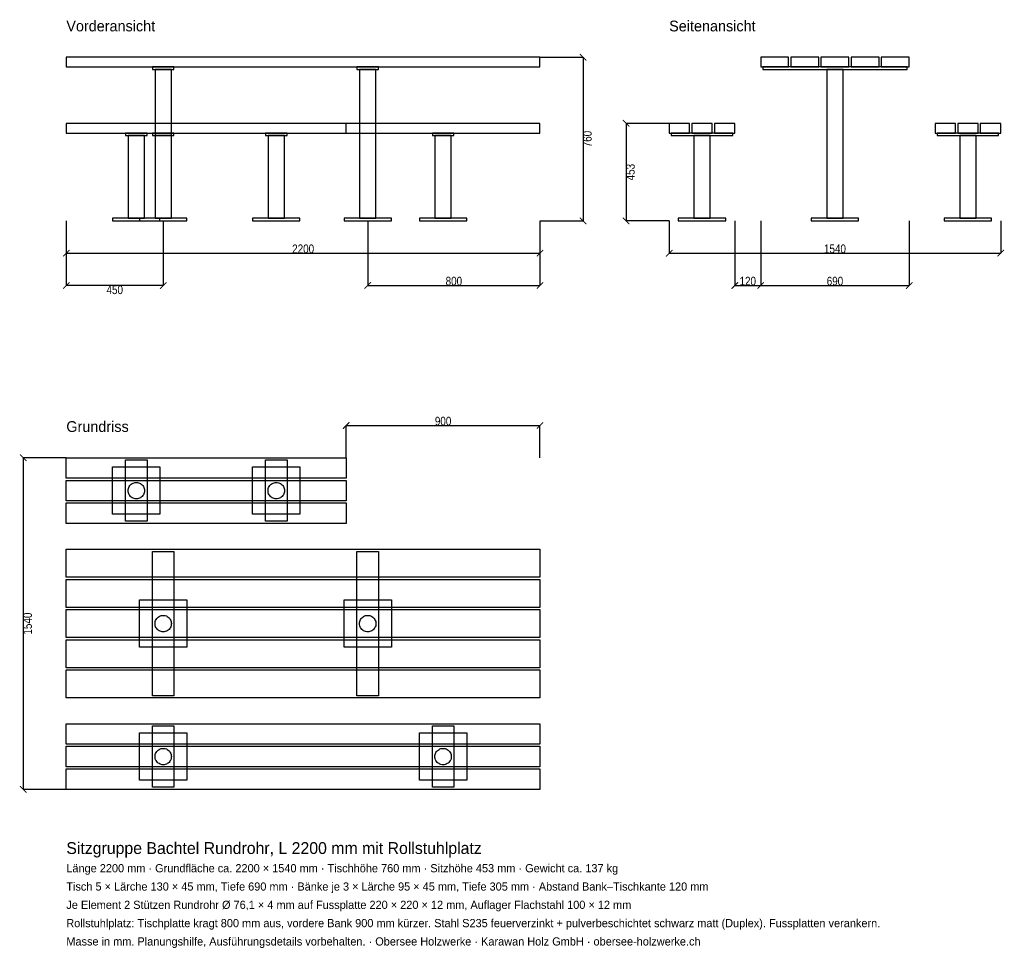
# Model space of a CAD drawing. Header units: millimetres. Extents: x -217 to 4357, y -4878 to -566.
import ezdxf

# ---------------------------------------------------------------- set-up
doc = ezdxf.new("R2010")
doc.units = ezdxf.units.MM
for name, color, linetype in [('2D_Ansichten', 7, 'Continuous'), ('2D_Masse', 1, 'Continuous'), ('2D_Text', 7, 'Continuous')]:
    doc.layers.add(name, color=color, linetype=linetype)
doc.styles.add('OpenSansCondensed-Light', font='OpenSansCondensed-Light.ttf')
doc.dimstyles.new('EZDXF', dxfattribs={"dimtxt": 40, "dimasz": 30, "dimexe": 0.375, "dimexo": 0.125, "dimgap": 0.1, "dimtad": 1, "dimdec": 0, "dimzin": 12, "dimdsep": 46, "dimtxsty": 'OpenSansCondensed-Light', "dimblk": 'ARCHTICK', "dimcen": 2.5, "dimazin": 3, "dimtfac": 0.5, "dimtmove": 2, "dimatfit": 3})

# ---------------------------------------------------------------- blocks, each defined once
blk = doc.blocks.new('_ARCHTICK')
at = {"color": 0, "linetype": 'BYBLOCK', "const_width": 0.15}
blk.add_lwpolyline([(-0.5, -0.5), (0.5, 0.5)], dxfattribs=at)

msp = doc.modelspace()

# ---------------------------------------------------------------- linework, layer by layer
at = {"layer": '2D_Ansichten'}
for points in [[(0, -785), (2200, -785), (2200, -740), (0, -740)], [(0, -785), (2200, -785), (2200, -740), (0, -740)], [(0, -785), (2200, -785), (2200, -740), (0, -740)], [(0, -785), (2200, -785), (2200, -740), (0, -740)], [(0, -785), (2200, -785), (2200, -740), (0, -740)], [(3225, -785), (3355, -785), (3355, -740), (3225, -740)], [(3365, -785), (3495, -785), (3495, -740), (3365, -740)], [(3505, -785), (3635, -785), (3635, -740), (3505, -740)], [(3645, -785), (3775, -785), (3775, -740), (3645, -740)], [(3785, -785), (3915, -785), (3915, -740), (3785, -740)], [(400, -797), (500, -797), (500, -785), (400, -785)], [(411.9, -1488), (488.1, -1488), (488.1, -797), (411.9, -797)], [(1350, -797), (1450, -797), (1450, -785), (1350, -785)], [(1362, -1488), (1438, -1488), (1438, -797), (1362, -797)], [(3235, -797), (3905, -797), (3905, -785), (3235, -785)], [(3235, -797), (3905, -797), (3905, -785), (3235, -785)], [(3531.9, -1488), (3608.1, -1488), (3608.1, -797), (3531.9, -797)], [(3531.9, -1488), (3608.1, -1488), (3608.1, -797), (3531.9, -797)], [(0, -1092), (1300, -1092), (1300, -1047), (0, -1047)], [(0, -1092), (1300, -1092), (1300, -1047), (0, -1047)], [(0, -1092), (1300, -1092), (1300, -1047), (0, -1047)], [(0, -1092), (2200, -1092), (2200, -1047), (0, -1047)], [(0, -1092), (2200, -1092), (2200, -1047), (0, -1047)], [(0, -1092), (2200, -1092), (2200, -1047), (0, -1047)], [(2800, -1092), (2895, -1092), (2895, -1047), (2800, -1047)], [(2905, -1092), (3000, -1092), (3000, -1047), (2905, -1047)], [(3010, -1092), (3105, -1092), (3105, -1047), (3010, -1047)], [(4035, -1092), (4130, -1092), (4130, -1047), (4035, -1047)], [(4140, -1092), (4235, -1092), (4235, -1047), (4140, -1047)], [(4245, -1092), (4340, -1092), (4340, -1047), (4245, -1047)], [(275, -1104), (375, -1104), (375, -1092), (275, -1092)], [(400, -1104), (500, -1104), (500, -1092), (400, -1092)], [(925, -1104), (1025, -1104), (1025, -1092), (925, -1092)], [(1700, -1104), (1800, -1104), (1800, -1092), (1700, -1092)], [(2810, -1104), (3095, -1104), (3095, -1092), (2810, -1092)], [(2810, -1104), (3095, -1104), (3095, -1092), (2810, -1092)], [(4045, -1104), (4330, -1104), (4330, -1092), (4045, -1092)], [(4045, -1104), (4330, -1104), (4330, -1092), (4045, -1092)], [(286.9, -1488), (363.1, -1488), (363.1, -1104), (286.9, -1104)], [(411.9, -1488), (488.1, -1488), (488.1, -1104), (411.9, -1104)], [(937, -1488), (1013, -1488), (1013, -1104), (937, -1104)], [(1712, -1488), (1788, -1488), (1788, -1104), (1712, -1104)], [(2914.4, -1488), (2990.6, -1488), (2990.6, -1104), (2914.4, -1104)], [(2914.4, -1488), (2990.6, -1488), (2990.6, -1104), (2914.4, -1104)], [(4149.4, -1488), (4225.6, -1488), (4225.6, -1104), (4149.4, -1104)], [(4149.4, -1488), (4225.6, -1488), (4225.6, -1104), (4149.4, -1104)], [(215, -1500), (435, -1500), (435, -1488), (215, -1488)], [(340, -1500), (560, -1500), (560, -1488), (340, -1488)], [(340, -1500), (560, -1500), (560, -1488), (340, -1488)], [(865, -1500), (1085, -1500), (1085, -1488), (865, -1488)], [(1290, -1500), (1510, -1500), (1510, -1488), (1290, -1488)], [(1640, -1500), (1860, -1500), (1860, -1488), (1640, -1488)], [(2842.5, -1500), (3062.5, -1500), (3062.5, -1488), (2842.5, -1488)], [(2842.5, -1500), (3062.5, -1500), (3062.5, -1488), (2842.5, -1488)], [(3460, -1500), (3680, -1500), (3680, -1488), (3460, -1488)], [(3460, -1500), (3680, -1500), (3680, -1488), (3460, -1488)], [(4077.5, -1500), (4297.5, -1500), (4297.5, -1488), (4077.5, -1488)], [(4077.5, -1500), (4297.5, -1500), (4297.5, -1488), (4077.5, -1488)], [(0, -2600), (1300, -2600), (1300, -2695), (0, -2695)], [(215, -2642.5), (435, -2642.5), (435, -2862.5), (215, -2862.5)], [(275, -2610), (375, -2610), (375, -2895), (275, -2895)], [(865, -2642.5), (1085, -2642.5), (1085, -2862.5), (865, -2862.5)], [(925, -2610), (1025, -2610), (1025, -2895), (925, -2895)], [(0, -2705), (1300, -2705), (1300, -2800), (0, -2800)], [(289.8, -2767.1), (288.2, -2762.3), (287.3, -2757.5), (286.9, -2752.5), (287.3, -2747.5), (288.2, -2742.7), (289.8, -2737.9), (292, -2733.5), (294.8, -2729.3), (298.1, -2725.6), (301.8, -2722.3), (306, -2719.5), (310.4, -2717.3), (315.2, -2715.7), (320, -2714.8), (325, -2714.4), (330, -2714.8), (334.8, -2715.7), (339.6, -2717.3), (344, -2719.5), (348.2, -2722.3), (351.9, -2725.6), (355.2, -2729.3), (358, -2733.5), (360.2, -2737.9), (361.8, -2742.7), (362.7, -2747.5), (363.1, -2752.5), (362.7, -2757.5), (361.8, -2762.3), (360.2, -2767.1), (358, -2771.5), (355.2, -2775.7), (351.9, -2779.4), (348.2, -2782.7), (344, -2785.5), (339.6, -2787.7), (334.8, -2789.3), (330, -2790.2), (325, -2790.6), (320, -2790.2), (315.2, -2789.3), (310.4, -2787.7), (306, -2785.5), (301.8, -2782.7), (298.1, -2779.4), (294.8, -2775.7), (292, -2771.5)], [(939.8, -2767.1), (938.2, -2762.3), (937.3, -2757.5), (937, -2752.5), (937.3, -2747.5), (938.2, -2742.7), (939.8, -2737.9), (942, -2733.5), (944.8, -2729.3), (948.1, -2725.6), (951.8, -2722.3), (956, -2719.5), (960.4, -2717.3), (965.2, -2715.7), (970, -2714.8), (975, -2714.4), (980, -2714.8), (984.8, -2715.7), (989.6, -2717.3), (994, -2719.5), (998.2, -2722.3), (1001.9, -2725.6), (1005.2, -2729.3), (1008, -2733.5), (1010.2, -2737.9), (1011.8, -2742.7), (1012.7, -2747.5), (1013, -2752.5), (1012.7, -2757.5), (1011.8, -2762.3), (1010.2, -2767.1), (1008, -2771.5), (1005.2, -2775.7), (1001.9, -2779.4), (998.2, -2782.7), (994, -2785.5), (989.6, -2787.7), (984.8, -2789.3), (980, -2790.2), (975, -2790.6), (970, -2790.2), (965.2, -2789.3), (960.4, -2787.7), (956, -2785.5), (951.8, -2782.7), (948.1, -2779.4), (944.8, -2775.7), (942, -2771.5)], [(0, -2810), (1300, -2810), (1300, -2905), (0, -2905)], [(0, -3025), (2200, -3025), (2200, -3155), (0, -3155)], [(400, -3035), (500, -3035), (500, -3705), (400, -3705)], [(1350, -3035), (1450, -3035), (1450, -3705), (1350, -3705)], [(0, -3165), (2200, -3165), (2200, -3295), (0, -3295)], [(340, -3260), (560, -3260), (560, -3480), (340, -3480)], [(1290, -3260), (1510, -3260), (1510, -3480), (1290, -3480)], [(0, -3305), (2200, -3305), (2200, -3435), (0, -3435)], [(411.9, -3370), (412.3, -3365), (413.2, -3360.2), (414.8, -3355.4), (417, -3351), (419.8, -3346.8), (423.1, -3343.1), (426.8, -3339.8), (431, -3337), (435.4, -3334.8), (440.2, -3333.2), (445, -3332.3), (450, -3331.9), (455, -3332.3), (459.8, -3333.2), (464.6, -3334.8), (469, -3337), (473.2, -3339.8), (476.9, -3343.1), (480.2, -3346.8), (483, -3351), (485.2, -3355.4), (486.8, -3360.2), (487.7, -3365), (488.1, -3370), (487.7, -3375), (486.8, -3379.8), (485.2, -3384.6), (483, -3389), (480.2, -3393.2), (476.9, -3396.9), (473.2, -3400.2), (469, -3403), (464.6, -3405.2), (459.8, -3406.8), (455, -3407.7), (450, -3408.1), (445, -3407.7), (440.2, -3406.8), (435.4, -3405.2), (431, -3403), (426.8, -3400.2), (423.1, -3396.9), (419.8, -3393.2), (417, -3389), (414.8, -3384.6), (413.2, -3379.8), (412.3, -3375)], [(1362, -3370), (1362.3, -3365), (1363.2, -3360.2), (1364.8, -3355.4), (1367, -3351), (1369.8, -3346.8), (1373.1, -3343.1), (1376.8, -3339.8), (1381, -3337), (1385.4, -3334.8), (1390.2, -3333.2), (1395, -3332.3), (1400, -3331.9), (1405, -3332.3), (1409.8, -3333.2), (1414.6, -3334.8), (1419, -3337), (1423.2, -3339.8), (1426.9, -3343.1), (1430.2, -3346.8), (1433, -3351), (1435.2, -3355.4), (1436.8, -3360.2), (1437.7, -3365), (1438, -3370), (1437.7, -3375), (1436.8, -3379.8), (1435.2, -3384.6), (1433, -3389), (1430.2, -3393.2), (1426.9, -3396.9), (1423.2, -3400.2), (1419, -3403), (1414.6, -3405.2), (1409.8, -3406.8), (1405, -3407.7), (1400, -3408.1), (1395, -3407.7), (1390.2, -3406.8), (1385.4, -3405.2), (1381, -3403), (1376.8, -3400.2), (1373.1, -3396.9), (1369.8, -3393.2), (1367, -3389), (1364.8, -3384.6), (1363.2, -3379.8), (1362.3, -3375)], [(0, -3445), (2200, -3445), (2200, -3575), (0, -3575)], [(0, -3585), (2200, -3585), (2200, -3715), (0, -3715)], [(0, -3835), (2200, -3835), (2200, -3930), (0, -3930)], [(340, -3877.5), (560, -3877.5), (560, -4097.5), (340, -4097.5)], [(400, -3845), (500, -3845), (500, -4130), (400, -4130)], [(1640, -3877.5), (1860, -3877.5), (1860, -4097.5), (1640, -4097.5)], [(1700, -3845), (1800, -3845), (1800, -4130), (1700, -4130)], [(0, -3940), (2200, -3940), (2200, -4035), (0, -4035)], [(411.9, -3987.5), (412.3, -3982.5), (413.2, -3977.7), (414.8, -3972.9), (417, -3968.5), (419.8, -3964.3), (423.1, -3960.6), (426.8, -3957.3), (431, -3954.5), (435.4, -3952.3), (440.2, -3950.7), (445, -3949.8), (450, -3949.4), (455, -3949.8), (459.8, -3950.7), (464.6, -3952.3), (469, -3954.5), (473.2, -3957.3), (476.9, -3960.6), (480.2, -3964.3), (483, -3968.5), (485.2, -3972.9), (486.8, -3977.7), (487.7, -3982.5), (488.1, -3987.5), (487.7, -3992.5), (486.8, -3997.3), (485.2, -4002.1), (483, -4006.5), (480.2, -4010.7), (476.9, -4014.4), (473.2, -4017.7), (469, -4020.5), (464.6, -4022.7), (459.8, -4024.3), (455, -4025.2), (450, -4025.6), (445, -4025.2), (440.2, -4024.3), (435.4, -4022.7), (431, -4020.5), (426.8, -4017.7), (423.1, -4014.4), (419.8, -4010.7), (417, -4006.5), (414.8, -4002.1), (413.2, -3997.3), (412.3, -3992.5)], [(1712, -3987.5), (1712.3, -3982.5), (1713.2, -3977.7), (1714.8, -3972.9), (1717, -3968.5), (1719.8, -3964.3), (1723.1, -3960.6), (1726.8, -3957.3), (1731, -3954.5), (1735.4, -3952.3), (1740.2, -3950.7), (1745, -3949.8), (1750, -3949.4), (1755, -3949.8), (1759.8, -3950.7), (1764.6, -3952.3), (1769, -3954.5), (1773.2, -3957.3), (1776.9, -3960.6), (1780.2, -3964.3), (1783, -3968.5), (1785.2, -3972.9), (1786.8, -3977.7), (1787.7, -3982.5), (1788, -3987.5), (1787.7, -3992.5), (1786.8, -3997.3), (1785.2, -4002.1), (1783, -4006.5), (1780.2, -4010.7), (1776.9, -4014.4), (1773.2, -4017.7), (1769, -4020.5), (1764.6, -4022.7), (1759.8, -4024.3), (1755, -4025.2), (1750, -4025.6), (1745, -4025.2), (1740.2, -4024.3), (1735.4, -4022.7), (1731, -4020.5), (1726.8, -4017.7), (1723.1, -4014.4), (1719.8, -4010.7), (1717, -4006.5), (1714.8, -4002.1), (1713.2, -3997.3), (1712.3, -3992.5)], [(0, -4045), (2200, -4045), (2200, -4140), (0, -4140)]]:
    msp.add_lwpolyline(points, close=True, dxfattribs=at)

# ---------------------------------------------------------------- texts
at = {"layer": '2D_Text'}
for s, height, p in [('Vorderansicht', 50, (0, -620)), ('Seitenansicht', 50, (2800, -620)), ('Grundriss', 50, (0, -2480)), ('Sitzgruppe Bachtel Rundrohr, L 2200 mm mit Rollstuhlplatz', 55, (0, -4440)), ('Länge 2200 mm · Grundfläche ca. 2200 × 1540 mm · Tischhöhe 760 mm · Sitzhöhe 453 mm · Gewicht ca. 137 kg', 38, (0, -4525)), ('Tisch 5 × Lärche 130 × 45 mm, Tiefe 690 mm · Bänke je 3 × Lärche 95 × 45 mm, Tiefe 305 mm · Abstand Bank–Tischkante 120 mm', 38, (0, -4610)), ('Je Element 2 Stützen Rundrohr Ø 76,1 × 4 mm auf Fussplatte 220 × 220 × 12 mm, Auflager Flachstahl 100 × 12 mm', 38, (0, -4695)), ('Rollstuhlplatz: Tischplatte kragt 800 mm aus, vordere Bank 900 mm kürzer. Stahl S235 feuerverzinkt + pulverbeschichtet schwarz matt (Duplex). Fussplatten verankern.', 38, (0, -4780)), ('Masse in mm. Planungshilfe, Ausführungsdetails vorbehalten. · Obersee Holzwerke · Karawan Holz GmbH · obersee-holzwerke.ch', 38, (0, -4865))]:
    msp.add_text(s, height=height, dxfattribs=at).set_placement(p)

# ---------------------------------------------------------------- dimensions: what is measured, and where the dimension line sits
at = {"layer": '2D_Masse'}
for base, p1, p2 in [((2400, -740), (2200, -740), (2200, -1500)), ((2600, -1047), (2800, -1047), (2800, -1500)), ((-200, -2600), (0, -2600), (0, -4140))]:
    msp.add_linear_dim(base=base, p1=p1, p2=p2, angle=90, dimstyle='EZDXF', dxfattribs=at).render()
for base, p1, p2 in [((0, -1650), (0, -1500), (2200, -1500)), ((450, -1800), (450, -1500), (0, -1500)), ((1400, -1800), (1400, -1500), (2200, -1500)), ((2800, -1650), (2800, -1500), (4340, -1500)), ((3105, -1800), (3105, -1500), (3225, -1500)), ((3225, -1800), (3225, -1500), (3915, -1500)), ((1300, -2450), (1300, -2600), (2200, -2600))]:
    msp.add_linear_dim(base=base, p1=p1, p2=p2, dimstyle='EZDXF', dxfattribs=at).render()

doc.saveas('drawing.dxf')
